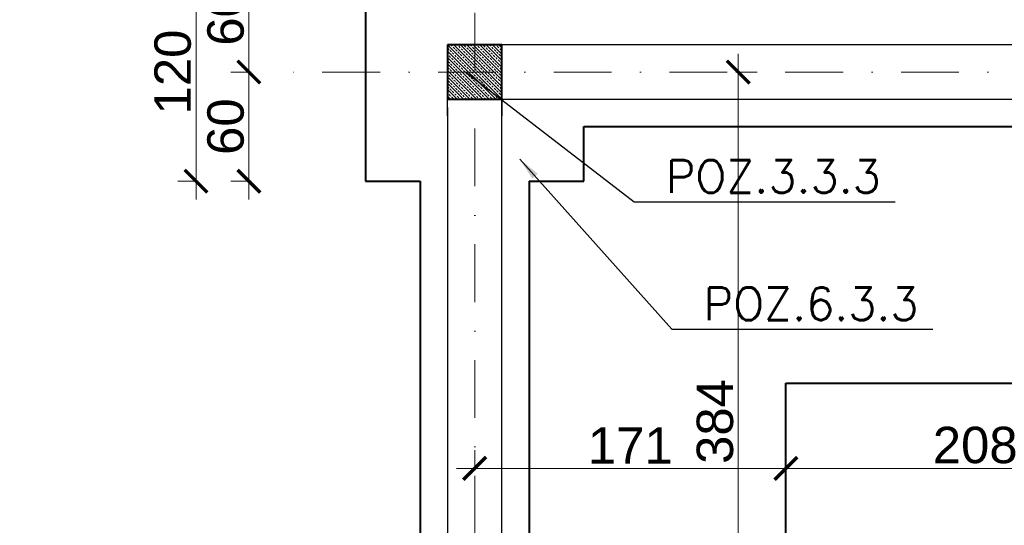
# Model space of a CAD drawing. Extents: x 4615668 to 9294084, y 5328875 to 10688993.
# Tile 11 of 67: x 4661901 to 4662442, y 5331203 to 5331481. Entities that reach past the tile are written whole.
import ezdxf

# ---------------------------------------------------------------- set-up
doc = ezdxf.new("R2010")
doc.units = 0
doc.header["$MEASUREMENT"] = 0
doc.linetypes.add('DASHDOT', pattern=[25.4, 12.7, -6.35, 0, -6.35])
for name, color, linetype, lineweight in [('k', 7, 'Continuous', 13), ('K-OPISY', 252, 'Continuous', 15), ('K-SCIANY CIENKI', 163, 'Continuous', 30), ('K-SCIANY GRUBY', 195, 'Continuous', 40), ('K-WIDOK', 45, 'Continuous', 20), ('Osie', 175, 'DASHDOT', 9)]:
    doc.layers.add(name, color=color, linetype=linetype, lineweight=lineweight)
doc.styles.add('Arial Narrow 20', font='arial.ttf', dxfattribs={"height": 20})
doc.styles.add('Simplex', font='simplex.shx')
doc.dimstyles.new('1do100 ok', dxfattribs={"dimscale": 0.5, "dimtxt": 12, "dimasz": 25, "dimexe": 20, "dimexo": 0, "dimgap": 5, "dimtad": 1, "dimdec": 0, "dimzin": 9, "dimtxsty": 'Arial Narrow 20', "dimblk": 'ARCHTICK', "dimcen": 3, "dimdle": 20, "dimclrd": 256, "dimclre": 256, "dimclrt": 256, "dimadec": 0, "dimazin": 2, "dimtfac": 1, "dimtdec": 0, "dimtix": 1, "dimtmove": 2, "dimatfit": 3, "dimldrblk": 'NONE', "dimfxl": 0, "dimtvp": 1, "dimtolj": 1, "dimtzin": 0, "dimlwd": 5, "dimlwe": 5, "dimarcsym": 0})
doc.dimstyles.new('1do50', dxfattribs={"dimscale": 5, "dimtxt": 2.5, "dimasz": 2.5, "dimexe": 2.5, "dimexo": 0.5, "dimgap": 1, "dimtad": 1, "dimdec": 1, "dimrnd": 0.5, "dimzin": 12, "dimdsep": 46, "dimtxsty": 'Simplex', "dimblk": 'OBLIQUE', "dimcen": 0.5, "dimdle": 2.5, "dimclrd": 256, "dimclre": 256, "dimclrt": 256, "dimadec": 1, "dimazin": 3, "dimtfac": 1, "dimtdec": 1, "dimtix": 1, "dimtmove": 0, "dimatfit": 3, "dimfxl": 0, "dimtolj": 1, "dimtzin": 0, "dimarcsym": 0})

# ---------------------------------------------------------------- blocks, each defined once
blk = doc.blocks.new('_Oblique')
at = {"color": 0, "linetype": 'ByBlock', "lineweight": -2}
blk.add_line((-0.5, -0.5), (0.5, 0.5), dxfattribs=at)
blk = doc.blocks.new('G$C61CBF25F')
at = {"layer": 'Osie', "lineweight": 0, "ltscale": 2.5}
for p, q in [((305, 0), (305, 1880)), ((1525, 1780), (204.85, 1780)), ((1525, 1780), (204.85, 1780))]:
    blk.add_line(p, q, dxfattribs=at)
blk = doc.blocks.new('_ArchTick')
at = {"color": 0, "linetype": 'ByBlock', "const_width": 0.15}
blk.add_lwpolyline([(-0.5, -0.5), (0.5, 0.5)], dxfattribs=at)
blk = doc.blocks.new('*D7193')
at = {"layer": 'Defpoints', "color": 0}
for p in [(4662700.74, 5331713.66), (4662700.74, 5331520.52), (4662150.74, 5331466.58)]:
    blk.add_point(p, dxfattribs=at)
at = {"layer": 'k', "lineweight": 5, "ltscale": 40}
for p, q in [((4662150.74, 5331712.41), (4662150.74, 5331723.66)), ((4662700.74, 5331712.41), (4662700.74, 5331723.66)), ((4662140.74, 5331713.66), (4662710.74, 5331713.66))]:
    blk.add_line(p, q, dxfattribs=at)
at = {"layer": 'k', "linetype": 'ByBlock', "lineweight": 5, "xscale": 12.5, "yscale": 12.5, "zscale": 12.5, "rotation": 180}
blk.add_blockref('_ArchTick', (4662150.74, 5331713.66), dxfattribs=at)
at = {"layer": 'k', "linetype": 'ByBlock', "lineweight": 5, "xscale": 12.5, "yscale": 12.5, "zscale": 12.5}
blk.add_blockref('_ArchTick', (4662700.74, 5331713.66), dxfattribs=at)
at = {"layer": 'k', "lineweight": 0, "ltscale": 40, "insert": (4662425.74, 5331726.37), "char_height": 20, "attachment_point": 5, "style": 'Arial Narrow 20'}
blk.add_mtext('\\A1;550', dxfattribs=at)
blk = doc.blocks.new('_None')
blk = doc.blocks.new('*D7195')
at = {"layer": 'Defpoints', "color": 0}
for p in [(4661940.74, 5331713.66), (4662150.74, 5331466.58), (4661940.74, 5330977.94)]:
    blk.add_point(p, dxfattribs=at)
at = {"layer": 'k', "lineweight": 5, "ltscale": 40}
for p, q in [((4661940.74, 5331712.41), (4661940.74, 5331723.66)), ((4662150.74, 5331712.41), (4662150.74, 5331723.66)), ((4662160.74, 5331713.66), (4661930.74, 5331713.66))]:
    blk.add_line(p, q, dxfattribs=at)
at = {"layer": 'k', "linetype": 'ByBlock', "lineweight": 5, "xscale": 12.5, "yscale": 12.5, "zscale": 12.5, "rotation": 180}
blk.add_blockref('_ArchTick', (4661940.74, 5331713.66), dxfattribs=at)
at = {"layer": 'k', "linetype": 'ByBlock', "lineweight": 5, "xscale": 12.5, "yscale": 12.5, "zscale": 12.5}
blk.add_blockref('_ArchTick', (4662150.74, 5331713.66), dxfattribs=at)
at = {"layer": 'k', "lineweight": 0, "ltscale": 40, "insert": (4662045.74, 5331726.37), "char_height": 20, "attachment_point": 5, "style": 'Arial Narrow 20'}
blk.add_mtext('\\A1;210', dxfattribs=at)
blk = doc.blocks.new('*D7204')
at = {"layer": 'Defpoints', "color": 0}
for p in [(4661587.25, 5331452.38), (4662050.59, 5331452.38), (4661840.74, 5330912.38)]:
    blk.add_point(p, dxfattribs=at)
at = {"layer": 'k', "lineweight": 5, "ltscale": 40}
for p, q in [((4661587.25, 5330902.38), (4661587.25, 5331462.38)), ((4661588.5, 5331452.38), (4661577.25, 5331452.38)), ((4661588.5, 5330912.38), (4661577.25, 5330912.38))]:
    blk.add_line(p, q, dxfattribs=at)
at = {"layer": 'k', "linetype": 'ByBlock', "lineweight": 5, "xscale": 12.5, "yscale": 12.5, "zscale": 12.5}
for p, rotation in [((4661587.25, 5331452.38), 90), ((4661587.25, 5330912.38), 270)]:
    blk.add_blockref('_ArchTick', p, dxfattribs=dict(at, rotation=rotation))
at = {"layer": 'k', "lineweight": 0, "ltscale": 40, "insert": (4661574.54, 5331182.38), "char_height": 20, "attachment_point": 5, "rotation": 90, "style": 'Arial Narrow 20'}
blk.add_mtext('\\A1;540', dxfattribs=at)
blk = doc.blocks.new('*D7216')
at = {"layer": 'Defpoints', "color": 0}
for p in [(4661925.74, 5331713.66), (4661940.74, 5331713.66), (4661925.74, 5330927.38)]:
    blk.add_point(p, dxfattribs=at)
at = {"layer": 'k', "lineweight": 5, "ltscale": 40}
for p, q in [((4661925.74, 5331712.41), (4661925.74, 5331723.66)), ((4661940.74, 5331713.66), (4661940.74, 5331723.66)), ((4661925.74, 5331713.66), (4661913.24, 5331713.66)), ((4661950.74, 5331713.66), (4661915.74, 5331713.66)), ((4661940.74, 5331713.66), (4661953.24, 5331713.66))]:
    blk.add_line(p, q, dxfattribs=at)
at = {"layer": 'k', "linetype": 'ByBlock', "lineweight": 5, "xscale": 12.5, "yscale": 12.5, "zscale": 12.5}
blk.add_blockref('_ArchTick', (4661925.74, 5331713.66), dxfattribs=at)
at = {"layer": 'k', "linetype": 'ByBlock', "lineweight": 5, "xscale": 12.5, "yscale": 12.5, "zscale": 12.5, "rotation": 180}
blk.add_blockref('_ArchTick', (4661940.74, 5331713.66), dxfattribs=at)
at = {"layer": 'k', "lineweight": 0, "ltscale": 40, "insert": (4661933.24, 5331726.37), "char_height": 20, "attachment_point": 5, "style": 'Arial Narrow 20'}
blk.add_mtext('\\A1;15', dxfattribs=at)
blk = doc.blocks.new('*D7217')
at = {"layer": 'Defpoints', "color": 0}
for p in [(4661587.25, 5331467.38), (4662137.57, 5331467.38), (4662050.59, 5331452.38)]:
    blk.add_point(p, dxfattribs=at)
at = {"layer": 'k', "lineweight": 5, "ltscale": 40}
for p, q in [((4661587.25, 5331467.38), (4661587.25, 5331479.88)), ((4661587.25, 5331442.38), (4661587.25, 5331477.38)), ((4661588.5, 5331467.38), (4661577.25, 5331467.38)), ((4661588.5, 5331452.38), (4661577.25, 5331452.38)), ((4661587.25, 5331452.38), (4661587.25, 5331439.88))]:
    blk.add_line(p, q, dxfattribs=at)
at = {"layer": 'k', "linetype": 'ByBlock', "lineweight": 5, "xscale": 12.5, "yscale": 12.5, "zscale": 12.5}
for p, rotation in [((4661587.25, 5331467.38), 270), ((4661587.25, 5331452.38), 90)]:
    blk.add_blockref('_ArchTick', p, dxfattribs=dict(at, rotation=rotation))
at = {"layer": 'k', "lineweight": 0, "ltscale": 40, "insert": (4661574.54, 5331459.88), "char_height": 20, "attachment_point": 5, "rotation": 90, "style": 'Arial Narrow 20'}
blk.add_mtext('\\A1;15', dxfattribs=at)
blk = doc.blocks.new('*D7288')
at = {"layer": 'Defpoints', "color": 0}
for p in [(4662165.74, 5331743.41), (4662165.74, 5331467.38), (4662685.74, 5331467.38)]:
    blk.add_point(p, dxfattribs=at)
at = {"layer": 'k', "lineweight": 5, "ltscale": 40}
for p, q in [((4662165.74, 5331742.16), (4662165.74, 5331753.41)), ((4662685.74, 5331742.16), (4662685.74, 5331753.41)), ((4662695.74, 5331743.41), (4662155.74, 5331743.41))]:
    blk.add_line(p, q, dxfattribs=at)
at = {"layer": 'k', "linetype": 'ByBlock', "lineweight": 5, "xscale": 12.5, "yscale": 12.5, "zscale": 12.5, "rotation": 180}
blk.add_blockref('_ArchTick', (4662165.74, 5331743.41), dxfattribs=at)
at = {"layer": 'k', "linetype": 'ByBlock', "lineweight": 5, "xscale": 12.5, "yscale": 12.5, "zscale": 12.5}
blk.add_blockref('_ArchTick', (4662685.74, 5331743.41), dxfattribs=at)
at = {"layer": 'k', "lineweight": 0, "ltscale": 40, "insert": (4662425.74, 5331756.12), "char_height": 20, "attachment_point": 5, "style": 'Arial Narrow 20'}
blk.add_mtext('\\A1;520', dxfattribs=at)
blk = doc.blocks.new('*D7289')
at = {"layer": 'Defpoints', "color": 0}
for p in [(4662135.8, 5331743.41), (4662135.8, 5331467.38), (4662165.74, 5331467.38)]:
    blk.add_point(p, dxfattribs=at)
at = {"layer": 'k', "lineweight": 5, "ltscale": 40}
for p, q in [((4662135.8, 5331742.16), (4662135.8, 5331753.41)), ((4662165.74, 5331742.16), (4662165.74, 5331753.41)), ((4662135.8, 5331743.41), (4662123.3, 5331743.41)), ((4662175.74, 5331743.41), (4662125.8, 5331743.41)), ((4662165.74, 5331743.41), (4662178.24, 5331743.41))]:
    blk.add_line(p, q, dxfattribs=at)
at = {"layer": 'k', "linetype": 'ByBlock', "lineweight": 5, "xscale": 12.5, "yscale": 12.5, "zscale": 12.5}
blk.add_blockref('_ArchTick', (4662135.8, 5331743.41), dxfattribs=at)
at = {"layer": 'k', "linetype": 'ByBlock', "lineweight": 5, "xscale": 12.5, "yscale": 12.5, "zscale": 12.5, "rotation": 180}
blk.add_blockref('_ArchTick', (4662165.74, 5331743.41), dxfattribs=at)
at = {"layer": 'k', "lineweight": 0, "ltscale": 40, "insert": (4662150.77, 5331756.13), "char_height": 20, "attachment_point": 5, "style": 'Arial Narrow 20'}
blk.add_mtext('\\A1;30', dxfattribs=at)
blk = doc.blocks.new('*D7290')
at = {"layer": 'Defpoints', "color": 0}
for p in [(4661955.74, 5331743.41), (4662135.8, 5331467.38), (4661955.74, 5330927.38)]:
    blk.add_point(p, dxfattribs=at)
at = {"layer": 'k', "lineweight": 5, "ltscale": 40}
for p, q in [((4661955.74, 5331742.16), (4661955.74, 5331753.41)), ((4662135.8, 5331742.16), (4662135.8, 5331753.41)), ((4662145.8, 5331743.41), (4661945.74, 5331743.41))]:
    blk.add_line(p, q, dxfattribs=at)
at = {"layer": 'k', "linetype": 'ByBlock', "lineweight": 5, "xscale": 12.5, "yscale": 12.5, "zscale": 12.5, "rotation": 180}
blk.add_blockref('_ArchTick', (4661955.74, 5331743.41), dxfattribs=at)
at = {"layer": 'k', "linetype": 'ByBlock', "lineweight": 5, "xscale": 12.5, "yscale": 12.5, "zscale": 12.5}
blk.add_blockref('_ArchTick', (4662135.8, 5331743.41), dxfattribs=at)
at = {"layer": 'k', "lineweight": 0, "ltscale": 40, "insert": (4662045.77, 5331756.12), "char_height": 20, "attachment_point": 5, "style": 'Arial Narrow 20'}
blk.add_mtext('\\A1;180', dxfattribs=at)
blk = doc.blocks.new('*D7291')
at = {"layer": 'Defpoints', "color": 0}
for p in [(4661925.74, 5331743.41), (4661925.74, 5330927.38), (4661955.74, 5330927.38)]:
    blk.add_point(p, dxfattribs=at)
at = {"layer": 'k', "lineweight": 5, "ltscale": 40}
for p, q in [((4661925.74, 5331742.16), (4661925.74, 5331753.41)), ((4661955.74, 5331742.16), (4661955.74, 5331753.41)), ((4661925.74, 5331743.41), (4661913.24, 5331743.41)), ((4661965.74, 5331743.41), (4661915.74, 5331743.41)), ((4661955.74, 5331743.41), (4661968.24, 5331743.41))]:
    blk.add_line(p, q, dxfattribs=at)
at = {"layer": 'k', "linetype": 'ByBlock', "lineweight": 5, "xscale": 12.5, "yscale": 12.5, "zscale": 12.5}
blk.add_blockref('_ArchTick', (4661925.74, 5331743.41), dxfattribs=at)
at = {"layer": 'k', "linetype": 'ByBlock', "lineweight": 5, "xscale": 12.5, "yscale": 12.5, "zscale": 12.5, "rotation": 180}
blk.add_blockref('_ArchTick', (4661955.74, 5331743.41), dxfattribs=at)
at = {"layer": 'k', "lineweight": 0, "ltscale": 40, "insert": (4661940.74, 5331756.13), "char_height": 20, "attachment_point": 5, "style": 'Arial Narrow 20'}
blk.add_mtext('\\A1;30', dxfattribs=at)
blk = doc.blocks.new('*D7295')
at = {"layer": 'Defpoints', "color": 0}
for p in [(4662090.74, 5331512.38), (4662026.67, 5331452.38), (4662090.74, 5331452.38)]:
    blk.add_point(p, dxfattribs=at)
at = {"layer": 'k', "lineweight": 5, "ltscale": 40}
for p, q in [((4662026.67, 5331522.38), (4662026.67, 5331442.38)), ((4662027.92, 5331512.38), (4662016.67, 5331512.38)), ((4662027.92, 5331452.38), (4662016.67, 5331452.38))]:
    blk.add_line(p, q, dxfattribs=at)
at = {"layer": 'k', "linetype": 'ByBlock', "lineweight": 5, "xscale": 12.5, "yscale": 12.5, "zscale": 12.5}
for p, rotation in [((4662026.67, 5331512.38), 90), ((4662026.67, 5331452.38), 270)]:
    blk.add_blockref('_ArchTick', p, dxfattribs=dict(at, rotation=rotation))
at = {"layer": 'k', "lineweight": 0, "ltscale": 40, "insert": (4662013.96, 5331482.38), "char_height": 20, "attachment_point": 5, "rotation": 90, "style": 'Arial Narrow 20'}
blk.add_mtext('\\A1;60', dxfattribs=at)
blk = doc.blocks.new('*D7296')
at = {"layer": 'Defpoints', "color": 0}
for p in [(4662090.74, 5331452.38), (4662026.67, 5331392.38), (4662090.74, 5331392.38)]:
    blk.add_point(p, dxfattribs=at)
at = {"layer": 'k', "lineweight": 5, "ltscale": 40}
for p, q in [((4662026.67, 5331462.38), (4662026.67, 5331382.38)), ((4662027.92, 5331452.38), (4662016.67, 5331452.38)), ((4662027.92, 5331392.38), (4662016.67, 5331392.38))]:
    blk.add_line(p, q, dxfattribs=at)
at = {"layer": 'k', "linetype": 'ByBlock', "lineweight": 5, "xscale": 12.5, "yscale": 12.5, "zscale": 12.5}
for p, rotation in [((4662026.67, 5331452.38), 90), ((4662026.67, 5331392.38), 270)]:
    blk.add_blockref('_ArchTick', p, dxfattribs=dict(at, rotation=rotation))
at = {"layer": 'k', "lineweight": 0, "ltscale": 40, "insert": (4662013.96, 5331422.38), "char_height": 20, "attachment_point": 5, "rotation": 90, "style": 'Arial Narrow 20'}
blk.add_mtext('\\A1;60', dxfattribs=at)
blk = doc.blocks.new('*D7297')
at = {"layer": 'Defpoints', "color": 0}
for p in [(4661997.61, 5331512.38), (4662090.74, 5331512.38), (4662090.74, 5331392.38)]:
    blk.add_point(p, dxfattribs=at)
at = {"layer": 'k', "lineweight": 5, "ltscale": 40}
for p, q in [((4661997.61, 5331382.38), (4661997.61, 5331522.38)), ((4661998.86, 5331512.38), (4661987.61, 5331512.38)), ((4661998.86, 5331392.38), (4661987.61, 5331392.38))]:
    blk.add_line(p, q, dxfattribs=at)
at = {"layer": 'k', "linetype": 'ByBlock', "lineweight": 5, "xscale": 12.5, "yscale": 12.5, "zscale": 12.5}
for p, rotation in [((4661997.61, 5331512.38), 90), ((4661997.61, 5331392.38), 270)]:
    blk.add_blockref('_ArchTick', p, dxfattribs=dict(at, rotation=rotation))
at = {"layer": 'k', "lineweight": 0, "ltscale": 40, "insert": (4661984.9, 5331452.38), "char_height": 20, "attachment_point": 5, "rotation": 90, "style": 'Arial Narrow 20'}
blk.add_mtext('\\A1;120', dxfattribs=at)
blk = doc.blocks.new('*D7300')
at = {"layer": 'Defpoints', "color": 0}
for p in [(4662321.74, 5331234.62), (4662150.74, 5331221.25), (4662321.74, 5331203.95)]:
    blk.add_point(p, dxfattribs=at)
at = {"layer": 'k', "lineweight": 5, "ltscale": 40}
for p, q in [((4662150.74, 5331233.37), (4662150.74, 5331244.62)), ((4662321.74, 5331233.37), (4662321.74, 5331244.62)), ((4662140.74, 5331234.62), (4662331.74, 5331234.62))]:
    blk.add_line(p, q, dxfattribs=at)
at = {"layer": 'k', "linetype": 'ByBlock', "lineweight": 5, "xscale": 12.5, "yscale": 12.5, "zscale": 12.5, "rotation": 180}
blk.add_blockref('_ArchTick', (4662150.74, 5331234.62), dxfattribs=at)
at = {"layer": 'k', "linetype": 'ByBlock', "lineweight": 5, "xscale": 12.5, "yscale": 12.5, "zscale": 12.5}
blk.add_blockref('_ArchTick', (4662321.74, 5331234.62), dxfattribs=at)
at = {"layer": 'k', "lineweight": 0, "ltscale": 40, "insert": (4662236.24, 5331247.16), "char_height": 20, "attachment_point": 5, "style": 'Arial Narrow 20'}
blk.add_mtext('\\A1;171', dxfattribs=at)
blk = doc.blocks.new('*D7301')
at = {"layer": 'Defpoints', "color": 0}
for p in [(4662529.74, 5331281.38), (4662529.74, 5331234.62), (4662321.74, 5331203.95)]:
    blk.add_point(p, dxfattribs=at)
at = {"layer": 'k', "lineweight": 5, "ltscale": 40}
for p, q in [((4662321.74, 5331233.37), (4662321.74, 5331244.62)), ((4662529.74, 5331235.87), (4662529.74, 5331224.62)), ((4662311.74, 5331234.62), (4662539.74, 5331234.62))]:
    blk.add_line(p, q, dxfattribs=at)
at = {"layer": 'k', "linetype": 'ByBlock', "lineweight": 5, "xscale": 12.5, "yscale": 12.5, "zscale": 12.5, "rotation": 180}
blk.add_blockref('_ArchTick', (4662321.74, 5331234.62), dxfattribs=at)
at = {"layer": 'k', "linetype": 'ByBlock', "lineweight": 5, "xscale": 12.5, "yscale": 12.5, "zscale": 12.5}
blk.add_blockref('_ArchTick', (4662529.74, 5331234.62), dxfattribs=at)
at = {"layer": 'k', "lineweight": 0, "ltscale": 40, "insert": (4662425.74, 5331247.33), "char_height": 20, "attachment_point": 5, "style": 'Arial Narrow 20'}
blk.add_mtext('\\A1;208', dxfattribs=at)
blk = doc.blocks.new('*D7304')
at = {"layer": 'Defpoints', "color": 0}
for p in [(4662265.62, 5331452.38), (4662295.56, 5331452.38), (4662259.03, 5331068.38)]:
    blk.add_point(p, dxfattribs=at)
at = {"layer": 'k', "lineweight": 5, "ltscale": 40}
for p, q in [((4662295.56, 5331058.38), (4662295.56, 5331462.38)), ((4662294.31, 5331452.38), (4662305.56, 5331452.38)), ((4662294.31, 5331068.38), (4662305.56, 5331068.38))]:
    blk.add_line(p, q, dxfattribs=at)
at = {"layer": 'k', "linetype": 'ByBlock', "lineweight": 5, "xscale": 12.5, "yscale": 12.5, "zscale": 12.5}
for p, rotation in [((4662295.56, 5331452.38), 90), ((4662295.56, 5331068.38), 270)]:
    blk.add_blockref('_ArchTick', p, dxfattribs=dict(at, rotation=rotation))
at = {"layer": 'k', "lineweight": 0, "ltscale": 40, "insert": (4662282.85, 5331260.38), "char_height": 20, "attachment_point": 5, "rotation": 90, "style": 'Arial Narrow 20'}
blk.add_mtext('\\A1;384', dxfattribs=at)
blk = doc.blocks.new('*D7315')
at = {"layer": 'Defpoints', "color": 0}
for p in [(4662135.74, 5331774.81), (4662135.74, 5331467.38), (4661925.74, 5330927.38)]:
    blk.add_point(p, dxfattribs=at)
at = {"layer": 'k', "lineweight": 5, "ltscale": 40}
for p, q in [((4661925.74, 5331773.56), (4661925.74, 5331784.81)), ((4662135.74, 5331773.56), (4662135.74, 5331784.81)), ((4661915.74, 5331774.81), (4662145.74, 5331774.81))]:
    blk.add_line(p, q, dxfattribs=at)
at = {"layer": 'k', "linetype": 'ByBlock', "lineweight": 5, "xscale": 12.5, "yscale": 12.5, "zscale": 12.5, "rotation": 180}
blk.add_blockref('_ArchTick', (4661925.74, 5331774.81), dxfattribs=at)
at = {"layer": 'k', "linetype": 'ByBlock', "lineweight": 5, "xscale": 12.5, "yscale": 12.5, "zscale": 12.5}
blk.add_blockref('_ArchTick', (4662135.74, 5331774.81), dxfattribs=at)
at = {"layer": 'k', "lineweight": 0, "ltscale": 40, "insert": (4662030.74, 5331787.52), "char_height": 20, "attachment_point": 5, "style": 'Arial Narrow 20'}
blk.add_mtext('\\A1;210', dxfattribs=at)
blk = doc.blocks.new('*D7316')
at = {"layer": 'Defpoints', "color": 0}
for p in [(4663285.74, 5331774.81), (4662135.74, 5331467.38), (4663285.74, 5331467.38)]:
    blk.add_point(p, dxfattribs=at)
at = {"layer": 'k', "lineweight": 5, "ltscale": 40}
for p, q in [((4662135.74, 5331773.56), (4662135.74, 5331784.81)), ((4663285.74, 5331773.56), (4663285.74, 5331784.81)), ((4662125.74, 5331774.81), (4663295.74, 5331774.81))]:
    blk.add_line(p, q, dxfattribs=at)
at = {"layer": 'k', "linetype": 'ByBlock', "lineweight": 5, "xscale": 12.5, "yscale": 12.5, "zscale": 12.5, "rotation": 180}
blk.add_blockref('_ArchTick', (4662135.74, 5331774.81), dxfattribs=at)
at = {"layer": 'k', "linetype": 'ByBlock', "lineweight": 5, "xscale": 12.5, "yscale": 12.5, "zscale": 12.5}
blk.add_blockref('_ArchTick', (4663285.74, 5331774.81), dxfattribs=at)
at = {"layer": 'k', "lineweight": 0, "ltscale": 40, "insert": (4662710.74, 5331787.52), "char_height": 20, "attachment_point": 5, "style": 'Arial Narrow 20'}
blk.add_mtext('\\A1;1150', dxfattribs=at)
blk = doc.blocks.new('*D7317')
at = {"layer": 'Defpoints', "color": 0}
for p in [(4661925.74, 5331810.79), (4663285.74, 5331467.38), (4661925.74, 5330927.38)]:
    blk.add_point(p, dxfattribs=at)
at = {"layer": 'k', "lineweight": 5, "ltscale": 40}
for p, q in [((4661925.74, 5331809.54), (4661925.74, 5331820.79)), ((4663285.74, 5331809.54), (4663285.74, 5331820.79)), ((4663295.74, 5331810.79), (4661915.74, 5331810.79))]:
    blk.add_line(p, q, dxfattribs=at)
at = {"layer": 'k', "linetype": 'ByBlock', "lineweight": 5, "xscale": 12.5, "yscale": 12.5, "zscale": 12.5, "rotation": 180}
blk.add_blockref('_ArchTick', (4661925.74, 5331810.79), dxfattribs=at)
at = {"layer": 'k', "linetype": 'ByBlock', "lineweight": 5, "xscale": 12.5, "yscale": 12.5, "zscale": 12.5}
blk.add_blockref('_ArchTick', (4663285.74, 5331810.79), dxfattribs=at)
at = {"layer": 'k', "lineweight": 0, "ltscale": 40, "insert": (4662605.74, 5331823.51), "char_height": 20, "attachment_point": 5, "style": 'Arial Narrow 20'}
blk.add_mtext('\\A1;1360', dxfattribs=at)
blk = doc.blocks.new('*D7327')
at = {"layer": 'Defpoints', "color": 0}
for p in [(4662135.8, 5331467.38), (4661557.78, 5331437.38), (4662135.74, 5331437.38)]:
    blk.add_point(p, dxfattribs=at)
at = {"layer": 'k', "lineweight": 5, "ltscale": 40}
for p, q in [((4661557.78, 5331467.38), (4661557.78, 5331479.88)), ((4661557.78, 5331477.38), (4661557.78, 5331427.38)), ((4661559.03, 5331467.38), (4661547.78, 5331467.38)), ((4661559.03, 5331437.38), (4661547.78, 5331437.38)), ((4661557.78, 5331437.38), (4661557.78, 5331424.88))]:
    blk.add_line(p, q, dxfattribs=at)
at = {"layer": 'k', "linetype": 'ByBlock', "lineweight": 5, "xscale": 12.5, "yscale": 12.5, "zscale": 12.5}
for p, rotation in [((4661557.78, 5331467.38), 270), ((4661557.78, 5331437.38), 90)]:
    blk.add_blockref('_ArchTick', p, dxfattribs=dict(at, rotation=rotation))
at = {"layer": 'k', "lineweight": 0, "ltscale": 40, "insert": (4661545.06, 5331452.38), "char_height": 20, "attachment_point": 5, "rotation": 90, "style": 'Arial Narrow 20'}
blk.add_mtext('\\A1;30', dxfattribs=at)
blk = doc.blocks.new('*D7328')
at = {"layer": 'Defpoints', "color": 0}
for p in [(4662135.74, 5331437.38), (4661557.78, 5330927.38), (4662135.74, 5330927.38)]:
    blk.add_point(p, dxfattribs=at)
at = {"layer": 'k', "lineweight": 5, "ltscale": 40}
for p, q in [((4661557.78, 5331447.38), (4661557.78, 5330917.38)), ((4661559.03, 5331437.38), (4661547.78, 5331437.38)), ((4661559.03, 5330927.38), (4661547.78, 5330927.38))]:
    blk.add_line(p, q, dxfattribs=at)
at = {"layer": 'k', "linetype": 'ByBlock', "lineweight": 5, "xscale": 12.5, "yscale": 12.5, "zscale": 12.5}
for p, rotation in [((4661557.78, 5331437.38), 90), ((4661557.78, 5330927.38), 270)]:
    blk.add_blockref('_ArchTick', p, dxfattribs=dict(at, rotation=rotation))
at = {"layer": 'k', "lineweight": 0, "ltscale": 40, "insert": (4661545.07, 5331182.38), "char_height": 20, "attachment_point": 5, "rotation": 90, "style": 'Arial Narrow 20'}
blk.add_mtext('\\A1;510', dxfattribs=at)
blk = doc.blocks.new('*D7338')
at = {"layer": 'Defpoints', "color": 0}
for p in [(4662135.74, 5331467.38), (4661510.86, 5330927.38), (4661955.74, 5330927.38)]:
    blk.add_point(p, dxfattribs=at)
at = {"layer": 'k', "lineweight": 5, "ltscale": 40}
for p, q in [((4661510.86, 5331477.38), (4661510.86, 5330917.38)), ((4661512.11, 5331467.38), (4661500.86, 5331467.38)), ((4661512.11, 5330927.38), (4661500.86, 5330927.38))]:
    blk.add_line(p, q, dxfattribs=at)
at = {"layer": 'k', "linetype": 'ByBlock', "lineweight": 5, "xscale": 12.5, "yscale": 12.5, "zscale": 12.5}
for p, rotation in [((4661510.86, 5331467.38), 90), ((4661510.86, 5330927.38), 270)]:
    blk.add_blockref('_ArchTick', p, dxfattribs=dict(at, rotation=rotation))
at = {"layer": 'k', "lineweight": 0, "ltscale": 40, "insert": (4661498.15, 5331197.38), "char_height": 20, "attachment_point": 5, "rotation": 90, "style": 'Arial Narrow 20'}
blk.add_mtext('\\A1;540', dxfattribs=at)
blk = doc.blocks.new('*D7341')
at = {"layer": 'Defpoints', "color": 0}
for p in [(4661466.44, 5331467.38), (4662135.74, 5331467.38), (4662135.74, 5329757.38)]:
    blk.add_point(p, dxfattribs=at)
at = {"layer": 'k', "lineweight": 5, "ltscale": 40}
for p, q in [((4661466.44, 5329747.38), (4661466.44, 5331477.38)), ((4661467.69, 5331467.38), (4661456.44, 5331467.38)), ((4661467.69, 5329757.38), (4661456.44, 5329757.38))]:
    blk.add_line(p, q, dxfattribs=at)
at = {"layer": 'k', "linetype": 'ByBlock', "lineweight": 5, "xscale": 12.5, "yscale": 12.5, "zscale": 12.5}
for p, rotation in [((4661466.44, 5331467.38), 90), ((4661466.44, 5329757.38), 270)]:
    blk.add_blockref('_ArchTick', p, dxfattribs=dict(at, rotation=rotation))
at = {"layer": 'k', "lineweight": 0, "ltscale": 40, "insert": (4661453.73, 5330612.38), "char_height": 20, "attachment_point": 5, "rotation": 90, "style": 'Arial Narrow 20'}
blk.add_mtext('\\A1;1710', dxfattribs=at)

msp = doc.modelspace()

# ---------------------------------------------------------------- linework, layer by layer
at = {"layer": 'K-SCIANY CIENKI'}
for p, q in [((4663255.74, 5331467.38), (4662165.74, 5331467.38)), ((4662554.24, 5331467.38), (4662165.74, 5331467.38)), ((4662165.74, 5331467.38), (4662165.74, 5331437.38)), ((4662135.74, 5331428.38), (4662135.74, 5331437.38)), ((4662135.74, 5331437.38), (4662165.74, 5331437.38)), ((4662165.74, 5331437.38), (4662554.24, 5331437.38)), ((4662165.74, 5330927.38), (4662165.74, 5331437.38)), ((4662165.74, 5331437.38), (4662165.74, 5331428.38)), ((4662171.11, 5331437.38), (4663255.74, 5331437.38)), ((4662135.74, 5331432.88), (4662135.74, 5330927.38))]:
    msp.add_line(p, q, dxfattribs=at)
at = {"layer": 'K-SCIANY GRUBY'}
for p, q in [((4662090.74, 5331512.38), (4662090.74, 5331392.38)), ((4662165.74, 5331467.38), (4662135.74, 5331467.38)), ((4662135.74, 5331467.38), (4662135.74, 5331437.38)), ((4662165.74, 5331437.38), (4662165.74, 5331467.38)), ((4662135.74, 5331437.38), (4662165.74, 5331437.38)), ((4662210.74, 5331422.38), (4662600.74, 5331422.38)), ((4662210.74, 5331392.38), (4662210.74, 5331422.38)), ((4662090.74, 5331392.38), (4662120.74, 5331392.38)), ((4662120.74, 5331392.38), (4662120.74, 5331012.38)), ((4662180.74, 5331392.38), (4662180.74, 5331068.38)), ((4662180.74, 5331392.38), (4662210.74, 5331392.38)), ((4662321.74, 5331067.91), (4662321.74, 5331281.38)), ((4662321.74, 5331281.38), (4662529.74, 5331281.38))]:
    msp.add_line(p, q, dxfattribs=at)
at = {"layer": 'K-WIDOK', "linetype": 'Continuous', "lineweight": 0}
for p, q in [((4662135.74, 5331463.9), (4662162.27, 5331437.38)), ((4662135.76, 5331465.65), (4662136.64, 5331464.77)), ((4662135.8, 5331467.38), (4662165.74, 5331437.44)), ((4662137.09, 5331464.33), (4662137.97, 5331463.44)), ((4662137.57, 5331467.38), (4662138.41, 5331466.54)), ((4662138.41, 5331463), (4662139.3, 5331462.12)), ((4662138.85, 5331466.09), (4662139.74, 5331465.21)), ((4662139.34, 5331467.38), (4662165.74, 5331440.97)), ((4662140.18, 5331464.77), (4662141.06, 5331463.89)), ((4662141.11, 5331467.38), (4662141.51, 5331466.98)), ((4662141.51, 5331463.44), (4662142.39, 5331462.56)), ((4662141.95, 5331466.54), (4662142.83, 5331465.65)), ((4662142.87, 5331467.38), (4662165.74, 5331444.51)), ((4662143.27, 5331465.21), (4662144.16, 5331464.33)), ((4662144.6, 5331463.89), (4662145.48, 5331463)), ((4662145.04, 5331466.98), (4662145.93, 5331466.09)), ((4662146.37, 5331465.65), (4662147.25, 5331464.77)), ((4662146.41, 5331467.38), (4662165.74, 5331448.04)), ((4662147.69, 5331464.33), (4662148.58, 5331463.44)), ((4662148.18, 5331467.38), (4662149.02, 5331466.54)), ((4662149.02, 5331463), (4662149.9, 5331462.12)), ((4662149.46, 5331466.09), (4662150.35, 5331465.21)), ((4662149.94, 5331467.38), (4662165.74, 5331451.58)), ((4662150.79, 5331464.77), (4662151.67, 5331463.89)), ((4662151.71, 5331467.38), (4662152.11, 5331466.98)), ((4662152.11, 5331463.44), (4662153, 5331462.56)), ((4662152.55, 5331466.54), (4662153.44, 5331465.65)), ((4662153.48, 5331467.38), (4662165.74, 5331455.12)), ((4662153.88, 5331465.21), (4662154.76, 5331464.33)), ((4662155.21, 5331463.89), (4662156.09, 5331463)), ((4662155.65, 5331466.98), (4662156.53, 5331466.09)), ((4662156.97, 5331465.65), (4662157.86, 5331464.77)), ((4662157.02, 5331467.38), (4662165.74, 5331458.65)), ((4662158.3, 5331464.33), (4662159.18, 5331463.44)), ((4662158.78, 5331467.38), (4662159.63, 5331466.54)), ((4662159.63, 5331463), (4662160.51, 5331462.12)), ((4662160.07, 5331466.09), (4662160.95, 5331465.21)), ((4662160.55, 5331467.38), (4662165.74, 5331462.19)), ((4662161.39, 5331464.77), (4662162.28, 5331463.89)), ((4662162.32, 5331467.38), (4662162.72, 5331466.98)), ((4662162.72, 5331463.44), (4662163.6, 5331462.56)), ((4662163.16, 5331466.54), (4662164.05, 5331465.65)), ((4662164.09, 5331467.38), (4662165.74, 5331465.72)), ((4662164.49, 5331465.21), (4662165.37, 5331464.33)), ((4662135.74, 5331462.14), (4662136.2, 5331461.68)), ((4662135.74, 5331460.37), (4662158.73, 5331437.38)), ((4662135.74, 5331458.6), (4662135.76, 5331458.58)), ((4662136.2, 5331458.14), (4662137.09, 5331457.26)), ((4662136.64, 5331461.23), (4662137.53, 5331460.35)), ((4662137.97, 5331459.91), (4662138.85, 5331459.02)), ((4662139.3, 5331458.58), (4662140.18, 5331457.7)), ((4662139.74, 5331461.68), (4662140.62, 5331460.79)), ((4662141.06, 5331460.35), (4662141.95, 5331459.47)), ((4662142.39, 5331459.02), (4662143.27, 5331458.14)), ((4662142.83, 5331462.12), (4662143.72, 5331461.23)), ((4662143.72, 5331457.7), (4662144.6, 5331456.81)), ((4662144.16, 5331460.79), (4662145.04, 5331459.91)), ((4662145.48, 5331459.47), (4662146.37, 5331458.58)), ((4662145.93, 5331462.56), (4662146.81, 5331461.68)), ((4662146.81, 5331458.14), (4662147.69, 5331457.26)), ((4662147.25, 5331461.23), (4662148.14, 5331460.35)), ((4662148.58, 5331459.91), (4662149.46, 5331459.02)), ((4662149.9, 5331458.58), (4662150.79, 5331457.7)), ((4662150.35, 5331461.68), (4662151.23, 5331460.79)), ((4662151.67, 5331460.35), (4662152.55, 5331459.47)), ((4662153, 5331459.02), (4662153.88, 5331458.14)), ((4662153.44, 5331462.12), (4662154.32, 5331461.23)), ((4662154.32, 5331457.7), (4662155.21, 5331456.81)), ((4662154.76, 5331460.79), (4662155.65, 5331459.91)), ((4662156.09, 5331459.47), (4662156.97, 5331458.58)), ((4662156.53, 5331462.56), (4662157.42, 5331461.68)), ((4662157.42, 5331458.14), (4662158.3, 5331457.26)), ((4662157.86, 5331461.23), (4662158.74, 5331460.35)), ((4662159.18, 5331459.91), (4662160.07, 5331459.02)), ((4662160.51, 5331458.58), (4662161.39, 5331457.7)), ((4662160.95, 5331461.68), (4662161.84, 5331460.79)), ((4662162.28, 5331460.35), (4662163.16, 5331459.47)), ((4662163.6, 5331459.02), (4662164.49, 5331458.14)), ((4662164.05, 5331462.12), (4662164.93, 5331461.23)), ((4662164.93, 5331457.7), (4662165.74, 5331456.88)), ((4662165.37, 5331460.79), (4662165.74, 5331460.42)), ((4662135.74, 5331456.83), (4662155.2, 5331437.38)), ((4662135.74, 5331453.3), (4662151.66, 5331437.38)), ((4662135.76, 5331455.05), (4662136.64, 5331454.16)), ((4662137.09, 5331453.72), (4662137.97, 5331452.84)), ((4662137.53, 5331456.81), (4662138.41, 5331455.93)), ((4662138.41, 5331452.39), (4662139.3, 5331451.51)), ((4662138.85, 5331455.49), (4662139.74, 5331454.6)), ((4662140.18, 5331454.16), (4662141.06, 5331453.28)), ((4662140.62, 5331457.26), (4662141.51, 5331456.37)), ((4662141.51, 5331452.84), (4662142.39, 5331451.95)), ((4662141.95, 5331455.93), (4662142.83, 5331455.05)), ((4662143.27, 5331454.6), (4662144.16, 5331453.72)), ((4662144.6, 5331453.28), (4662145.48, 5331452.39)), ((4662145.04, 5331456.37), (4662145.93, 5331455.49)), ((4662146.37, 5331455.05), (4662147.25, 5331454.16)), ((4662147.69, 5331453.72), (4662148.58, 5331452.84)), ((4662148.14, 5331456.81), (4662149.02, 5331455.93)), ((4662149.02, 5331452.39), (4662149.9, 5331451.51)), ((4662149.46, 5331455.49), (4662150.35, 5331454.6)), ((4662150.79, 5331454.16), (4662151.67, 5331453.28)), ((4662151.23, 5331457.26), (4662152.11, 5331456.37)), ((4662152.11, 5331452.84), (4662153, 5331451.95)), ((4662152.55, 5331455.93), (4662153.44, 5331455.05)), ((4662153.88, 5331454.6), (4662154.76, 5331453.72)), ((4662155.21, 5331453.28), (4662156.09, 5331452.39)), ((4662155.65, 5331456.37), (4662156.53, 5331455.49)), ((4662156.97, 5331455.05), (4662157.86, 5331454.16)), ((4662158.3, 5331453.72), (4662159.18, 5331452.84)), ((4662158.74, 5331456.81), (4662159.63, 5331455.93)), ((4662159.63, 5331452.39), (4662160.51, 5331451.51)), ((4662160.07, 5331455.49), (4662160.95, 5331454.6)), ((4662161.39, 5331454.16), (4662162.28, 5331453.28)), ((4662161.84, 5331457.26), (4662162.72, 5331456.37)), ((4662162.72, 5331452.84), (4662163.6, 5331451.95)), ((4662163.16, 5331455.93), (4662164.05, 5331455.05)), ((4662164.49, 5331454.6), (4662165.37, 5331453.72)), ((4662135.74, 5331451.53), (4662136.2, 5331451.07)), ((4662135.74, 5331449.76), (4662148.12, 5331437.38)), ((4662135.74, 5331447.99), (4662135.76, 5331447.98)), ((4662136.2, 5331447.53), (4662137.09, 5331446.65)), ((4662136.64, 5331450.63), (4662137.53, 5331449.74)), ((4662137.97, 5331449.3), (4662138.85, 5331448.42)), ((4662139.3, 5331447.98), (4662140.18, 5331447.09)), ((4662139.74, 5331451.07), (4662140.62, 5331450.19)), ((4662140.62, 5331446.65), (4662141.51, 5331445.77)), ((4662141.06, 5331449.74), (4662141.95, 5331448.86)), ((4662142.39, 5331448.42), (4662143.27, 5331447.53)), ((4662142.83, 5331451.51), (4662143.72, 5331450.63)), ((4662143.72, 5331447.09), (4662144.6, 5331446.21)), ((4662144.16, 5331450.19), (4662145.04, 5331449.3)), ((4662145.48, 5331448.86), (4662146.37, 5331447.98)), ((4662145.93, 5331451.95), (4662146.81, 5331451.07)), ((4662146.81, 5331447.53), (4662147.69, 5331446.65)), ((4662147.25, 5331450.63), (4662148.14, 5331449.74)), ((4662148.58, 5331449.3), (4662149.46, 5331448.42)), ((4662149.9, 5331447.98), (4662150.79, 5331447.09)), ((4662150.35, 5331451.07), (4662151.23, 5331450.19)), ((4662151.23, 5331446.65), (4662152.11, 5331445.77)), ((4662151.67, 5331449.74), (4662152.55, 5331448.86)), ((4662153, 5331448.42), (4662153.88, 5331447.53)), ((4662153.44, 5331451.51), (4662154.32, 5331450.63)), ((4662154.32, 5331447.09), (4662155.21, 5331446.21)), ((4662154.76, 5331450.19), (4662155.65, 5331449.3)), ((4662156.09, 5331448.86), (4662156.97, 5331447.98)), ((4662156.53, 5331451.95), (4662157.42, 5331451.07)), ((4662157.42, 5331447.53), (4662158.3, 5331446.65)), ((4662157.86, 5331450.63), (4662158.74, 5331449.74)), ((4662159.18, 5331449.3), (4662160.07, 5331448.42)), ((4662160.51, 5331447.98), (4662161.39, 5331447.09)), ((4662160.95, 5331451.07), (4662161.84, 5331450.19)), ((4662161.84, 5331446.65), (4662162.72, 5331445.77)), ((4662162.28, 5331449.74), (4662163.16, 5331448.86)), ((4662163.6, 5331448.42), (4662164.49, 5331447.53)), ((4662164.05, 5331451.51), (4662164.93, 5331450.63)), ((4662164.93, 5331447.09), (4662165.74, 5331446.28)), ((4662165.37, 5331450.19), (4662165.74, 5331449.81)), ((4662135.74, 5331446.23), (4662144.59, 5331437.38)), ((4662135.74, 5331442.69), (4662141.05, 5331437.38)), ((4662135.76, 5331444.44), (4662136.64, 5331443.56)), ((4662137.09, 5331443.11), (4662137.97, 5331442.23)), ((4662137.53, 5331446.21), (4662138.41, 5331445.32)), ((4662138.41, 5331441.79), (4662139.3, 5331440.9)), ((4662138.85, 5331444.88), (4662139.74, 5331444)), ((4662140.18, 5331443.56), (4662141.06, 5331442.67)), ((4662141.51, 5331442.23), (4662142.39, 5331441.35)), ((4662141.95, 5331445.32), (4662142.83, 5331444.44)), ((4662143.27, 5331444), (4662144.16, 5331443.11)), ((4662144.6, 5331442.67), (4662145.48, 5331441.79)), ((4662145.04, 5331445.77), (4662145.93, 5331444.88)), ((4662145.93, 5331441.35), (4662146.81, 5331440.46)), ((4662146.37, 5331444.44), (4662147.25, 5331443.56)), ((4662147.69, 5331443.11), (4662148.58, 5331442.23)), ((4662148.14, 5331446.21), (4662149.02, 5331445.32)), ((4662149.02, 5331441.79), (4662149.9, 5331440.9)), ((4662149.46, 5331444.88), (4662150.35, 5331444)), ((4662150.79, 5331443.56), (4662151.67, 5331442.67)), ((4662152.11, 5331442.23), (4662153, 5331441.35)), ((4662152.55, 5331445.32), (4662153.44, 5331444.44)), ((4662153.88, 5331444), (4662154.76, 5331443.11)), ((4662155.21, 5331442.67), (4662156.09, 5331441.79)), ((4662155.65, 5331445.77), (4662156.53, 5331444.88)), ((4662156.53, 5331441.35), (4662157.42, 5331440.46)), ((4662156.97, 5331444.44), (4662157.86, 5331443.56)), ((4662158.3, 5331443.11), (4662159.18, 5331442.23)), ((4662158.74, 5331446.21), (4662159.63, 5331445.32)), ((4662159.63, 5331441.79), (4662160.51, 5331440.9)), ((4662160.07, 5331444.88), (4662160.95, 5331444)), ((4662161.39, 5331443.56), (4662162.28, 5331442.67)), ((4662162.72, 5331442.23), (4662163.6, 5331441.35)), ((4662163.16, 5331445.32), (4662164.05, 5331444.44)), ((4662164.49, 5331444), (4662165.37, 5331443.11)), ((4662135.74, 5331440.92), (4662136.2, 5331440.46)), ((4662135.74, 5331439.15), (4662137.52, 5331437.38)), ((4662135.74, 5331437.39), (4662135.75, 5331437.38)), ((4662136.64, 5331440.02), (4662137.53, 5331439.14)), ((4662137.97, 5331438.69), (4662138.85, 5331437.81)), ((4662139.74, 5331440.46), (4662140.62, 5331439.58)), ((4662141.06, 5331439.14), (4662141.95, 5331438.25)), ((4662142.39, 5331437.81), (4662142.82, 5331437.38)), ((4662142.83, 5331440.9), (4662143.72, 5331440.02)), ((4662144.16, 5331439.58), (4662145.04, 5331438.69)), ((4662145.48, 5331438.25), (4662146.36, 5331437.38)), ((4662147.25, 5331440.02), (4662148.14, 5331439.14)), ((4662148.58, 5331438.69), (4662149.46, 5331437.81)), ((4662150.35, 5331440.46), (4662151.23, 5331439.58)), ((4662151.67, 5331439.14), (4662152.55, 5331438.25)), ((4662153, 5331437.81), (4662153.43, 5331437.38)), ((4662153.44, 5331440.9), (4662154.32, 5331440.02)), ((4662154.76, 5331439.58), (4662155.65, 5331438.69)), ((4662156.09, 5331438.25), (4662156.96, 5331437.38)), ((4662157.86, 5331440.02), (4662158.74, 5331439.14)), ((4662159.18, 5331438.69), (4662160.07, 5331437.81)), ((4662160.95, 5331440.46), (4662161.84, 5331439.58)), ((4662162.28, 5331439.14), (4662163.16, 5331438.25)), ((4662163.6, 5331437.81), (4662164.03, 5331437.38)), ((4662164.05, 5331440.9), (4662164.93, 5331440.02)), ((4662165.37, 5331439.58), (4662165.74, 5331439.21))]:
    msp.add_line(p, q, dxfattribs=at)

# ---------------------------------------------------------------- block references
at = {"lineweight": 0, "ltscale": 40}
msp.add_blockref('G$C61CBF25F', (4661845.74, 5329672.38), dxfattribs=at)

# ---------------------------------------------------------------- texts
at = {"layer": 'K-OPISY', "char_height": 18, "attachment_point": 7, "style": 'Simplex'}
for s, insert in [('{\\C0;POZ.3.3.3}', (4662255.8, 5331386.04)), ('{\\C0;POZ.6.3.3}', (4662276.55, 5331316.04))]:
    msp.add_mtext(s, dxfattribs=dict(at, insert=insert))

# ---------------------------------------------------------------- dimensions: what is measured, and where the dimension line sits
at = {"layer": 'k', "lineweight": 0, "ltscale": 40}
for base, p1, p2, picture, middle in [((4661925.74, 5331810.79), (4663285.74, 5331467.38), (4661925.74, 5330927.38), '*D7317', (4662605.74, 5331823.51)), ((4662135.74, 5331774.81), (4661925.74, 5330927.38), (4662135.74, 5331467.38), '*D7315', (4662030.74, 5331787.52)), ((4663285.74, 5331774.81), (4662135.74, 5331467.38), (4663285.74, 5331467.38), '*D7316', (4662710.74, 5331787.52)), ((4661925.74, 5331743.41), (4661955.74, 5330927.38), (4661925.74, 5330927.38), '*D7291', (4661940.74, 5331756.13)), ((4661955.74, 5331743.41), (4662135.8, 5331467.38), (4661955.74, 5330927.38), '*D7290', (4662045.77, 5331756.12)), ((4662135.8, 5331743.41), (4662165.74, 5331467.38), (4662135.8, 5331467.38), '*D7289', (4662150.77, 5331756.13)), ((4662165.74, 5331743.41), (4662685.74, 5331467.38), (4662165.74, 5331467.38), '*D7288', (4662425.74, 5331756.12)), ((4661925.74, 5331713.66), (4661940.74, 5331713.66), (4661925.74, 5330927.38), '*D7216', (4661933.24, 5331726.37)), ((4661940.74, 5331713.66), (4662150.74, 5331466.58), (4661940.74, 5330977.94), '*D7195', (4662045.74, 5331726.37)), ((4662700.74, 5331713.66), (4662150.74, 5331466.58), (4662700.74, 5331520.52), '*D7193', (4662425.74, 5331726.37)), ((4662529.74, 5331234.62), (4662321.74, 5331203.95), (4662529.74, 5331281.38), '*D7301', (4662425.74, 5331247.33)), ((4662321.74, 5331234.62), (4662150.74, 5331221.25), (4662321.74, 5331203.95), '*D7300', (4662236.24, 5331247.16))]:
    dim = msp.add_linear_dim(base=base, p1=p1, p2=p2, dimstyle='1do100 ok', override={"dimfxl": 2.5}, dxfattribs=at)
    dim.commit()
    dim.dimension.update_dxf_attribs({"geometry": picture, "text_midpoint": middle})
for base, p1, p2, picture, middle in [((4661997.61, 5331512.38), (4662090.74, 5331392.38), (4662090.74, 5331512.38), '*D7297', (4661984.9, 5331452.38)), ((4662026.67, 5331452.38), (4662090.74, 5331512.38), (4662090.74, 5331452.38), '*D7295', (4662013.96, 5331482.38)), ((4661557.78, 5331437.38), (4662135.8, 5331467.38), (4662135.74, 5331437.38), '*D7327', (4661545.06, 5331452.38)), ((4661587.25, 5331467.38), (4662050.59, 5331452.38), (4662137.57, 5331467.38), '*D7217', (4661574.54, 5331459.88)), ((4661466.44, 5331467.38), (4662135.74, 5329757.38), (4662135.74, 5331467.38), '*D7341', (4661453.73, 5330612.38)), ((4661510.86, 5330927.38), (4662135.74, 5331467.38), (4661955.74, 5330927.38), '*D7338', (4661498.15, 5331197.38)), ((4661587.25, 5331452.38), (4661840.74, 5330912.38), (4662050.59, 5331452.38), '*D7204', (4661574.54, 5331182.38)), ((4662026.67, 5331392.38), (4662090.74, 5331452.38), (4662090.74, 5331392.38), '*D7296', (4662013.96, 5331422.38)), ((4662295.56, 5331452.38), (4662259.03, 5331068.38), (4662265.62, 5331452.38), '*D7304', (4662282.85, 5331260.38)), ((4661557.78, 5330927.38), (4662135.74, 5331437.38), (4662135.74, 5330927.38), '*D7328', (4661545.07, 5331182.38))]:
    dim = msp.add_linear_dim(base=base, p1=p1, p2=p2, angle=90, dimstyle='1do100 ok', override={"dimfxl": 2.5}, dxfattribs=at)
    dim.commit()
    dim.dimension.update_dxf_attribs({"geometry": picture, "text_midpoint": middle})

# ---------------------------------------------------------------- leaders
at = {"layer": 'K-OPISY', "annotation_type": 0, "has_hookline": 1, "hookline_direction": 0, "text_width": 126}
for points in [[(4662145.72, 5331452.55), (4662238.3, 5331381.04), (4662250.8, 5331381.04)], [(4662175.55, 5331404.44), (4662259.05, 5331311.04), (4662271.55, 5331311.04)]]:
    msp.add_leader(points, dimstyle='1do50', override={"dimgap": 1, "dimtad": 1}, dxfattribs=at)

doc.saveas('drawing.dxf')
